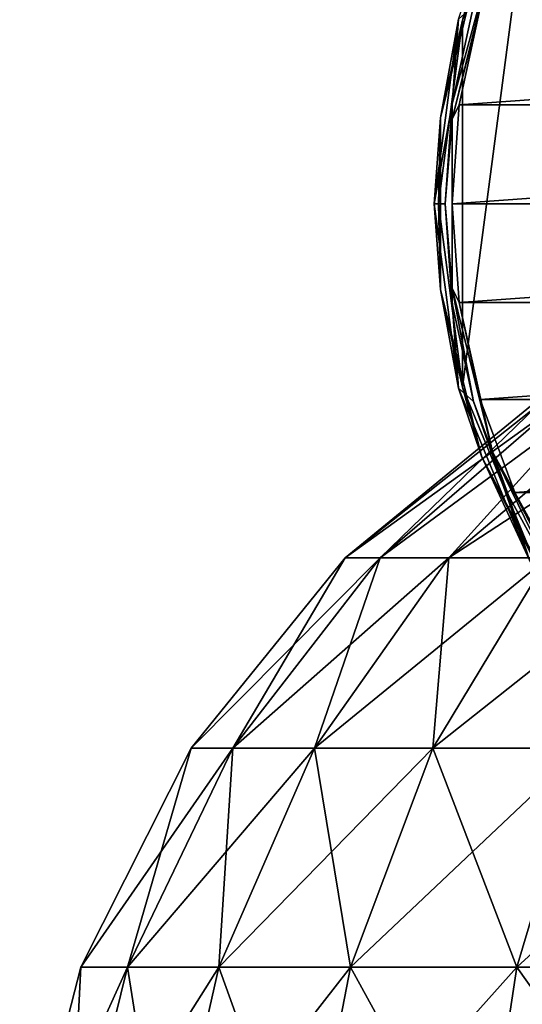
# Model space of a CAD drawing. Header units: millimetres. Extents: x -79 to 79, y -103 to 109.
# Tile 3 of 10: x -79 to -44, y 3 to 72. Entities that reach past the tile are written whole.
import ezdxf

# ---------------------------------------------------------------- set-up
doc = ezdxf.new("R2010")
doc.units = ezdxf.units.MM
doc.header["$LTSCALE"] = 65.185185
for name, color, linetype in [('15', 7, 'CONTINUOUS'), ('20', 7, 'CONTINUOUS'), ('21', 7, 'CONTINUOUS'), ('22', 7, 'CONTINUOUS'), ('24', 7, 'CONTINUOUS'), ('26', 7, 'CONTINUOUS')]:
    doc.layers.add(name, color=color, linetype=linetype)

msp = doc.modelspace()

# ---------------------------------------------------------------- linework, layer by layer
at = {"layer": '15', "color": 250, "linetype": 'Continuous', "true_color": 0x1c1c1c}
for points in [[(-42.611, 44.739, 37.873), (-41.305, 44.739, 31.872), (-55.983, 34.154, 38.116), (-42.611, 44.739, 37.873)], [(-55.983, 34.154, 38.116), (-41.305, 44.739, 31.872), (-53.536, 34.154, 26.605), (-55.983, 34.154, 38.116)], [(-43.049, 44.739, 44), (-42.611, 44.739, 37.873), (-55.983, 34.154, 38.116), (-43.049, 44.739, 44)], [(-42.611, 44.739, 50.127), (-43.049, 44.739, 44), (-55.983, 34.154, 49.884), (-42.611, 44.739, 50.127)], [(-55.983, 34.154, 49.884), (-43.049, 44.739, 44), (-55.983, 34.154, 38.116), (-55.983, 34.154, 49.884)], [(-53.536, 34.154, 61.395), (-42.611, 44.739, 50.127), (-55.983, 34.154, 49.884), (-53.536, 34.154, 61.395)], [(-41.305, 44.739, 31.872), (-39.159, 44.739, 26.117), (-53.536, 34.154, 26.605), (-41.305, 44.739, 31.872)], [(-53.536, 34.154, 26.605), (-39.159, 44.739, 26.117), (-48.749, 34.154, 15.854), (-53.536, 34.154, 26.605)], [(-41.305, 44.739, 56.128), (-42.611, 44.739, 50.127), (-53.536, 34.154, 61.395), (-41.305, 44.739, 56.128)], [(-39.159, 44.739, 61.883), (-41.305, 44.739, 56.128), (-53.536, 34.154, 61.395), (-39.159, 44.739, 61.883)], [(-48.749, 34.154, 72.146), (-39.159, 44.739, 61.883), (-53.536, 34.154, 61.395), (-48.749, 34.154, 72.146)], [(-39.159, 44.739, 26.117), (-36.215, 44.739, 20.726), (-48.749, 34.154, 15.854), (-39.159, 44.739, 26.117)], [(-36.215, 44.739, 20.726), (-32.534, 44.739, 15.809), (-48.749, 34.154, 15.854), (-36.215, 44.739, 20.726)], [(-48.749, 34.154, 15.854), (-32.534, 44.739, 15.809), (-41.832, 34.154, 6.334), (-48.749, 34.154, 15.854)], [(-36.215, 44.739, 67.274), (-39.159, 44.739, 61.883), (-48.749, 34.154, 72.146), (-36.215, 44.739, 67.274)], [(-41.832, 34.154, 81.666), (-36.215, 44.739, 67.274), (-48.749, 34.154, 72.146), (-41.832, 34.154, 81.666)], [(-66.74, 20.858, 36.985), (-53.536, 34.154, 26.605), (-63.824, 20.858, 23.262), (-66.74, 20.858, 36.985)], [(-66.74, 20.858, 51.015), (-55.983, 34.154, 38.116), (-66.74, 20.858, 36.985), (-66.74, 20.858, 51.015)], [(-55.983, 34.154, 38.116), (-53.536, 34.154, 26.605), (-66.74, 20.858, 36.985), (-55.983, 34.154, 38.116)], [(-63.824, 20.858, 64.738), (-55.983, 34.154, 49.884), (-66.74, 20.858, 51.015), (-63.824, 20.858, 64.738)], [(-55.983, 34.154, 49.884), (-55.983, 34.154, 38.116), (-66.74, 20.858, 51.015), (-55.983, 34.154, 49.884)], [(-63.824, 20.858, 23.262), (-48.749, 34.154, 15.854), (-58.117, 20.858, 10.446), (-63.824, 20.858, 23.262)], [(-53.536, 34.154, 26.605), (-48.749, 34.154, 15.854), (-63.824, 20.858, 23.262), (-53.536, 34.154, 26.605)], [(-53.536, 34.154, 61.395), (-55.983, 34.154, 49.884), (-63.824, 20.858, 64.738), (-53.536, 34.154, 61.395)], [(-58.117, 20.858, 77.554), (-53.536, 34.154, 61.395), (-63.824, 20.858, 64.738), (-58.117, 20.858, 77.554)], [(-58.117, 20.858, 10.446), (-41.832, 34.154, 6.334), (-49.871, 20.858, -0.904), (-58.117, 20.858, 10.446)], [(-48.749, 34.154, 15.854), (-41.832, 34.154, 6.334), (-58.117, 20.858, 10.446), (-48.749, 34.154, 15.854)], [(-48.749, 34.154, 72.146), (-53.536, 34.154, 61.395), (-58.117, 20.858, 77.554), (-48.749, 34.154, 72.146)], [(-49.871, 20.858, 88.904), (-48.749, 34.154, 72.146), (-58.117, 20.858, 77.554), (-49.871, 20.858, 88.904)], [(-41.832, 34.154, 81.666), (-48.749, 34.154, 72.146), (-49.871, 20.858, 88.904), (-41.832, 34.154, 81.666)], [(-39.445, 20.858, 98.292), (-41.832, 34.154, 81.666), (-49.871, 20.858, 88.904), (-39.445, 20.858, 98.292)], [(-49.871, 20.858, -0.904), (-33.087, 34.154, -1.54), (-39.445, 20.858, -10.292), (-49.871, 20.858, -0.904)], [(-41.832, 34.154, 6.334), (-33.087, 34.154, -1.54), (-49.871, 20.858, -0.904), (-41.832, 34.154, 6.334)], [(-71.181, 5.563, 67.128), (-66.74, 20.858, 51.015), (-74.435, 5.563, 51.823), (-71.181, 5.563, 67.128)], [(-66.74, 20.858, 36.985), (-63.824, 20.858, 23.262), (-74.435, 5.563, 36.177), (-66.74, 20.858, 36.985)], [(-74.435, 5.563, 51.823), (-66.74, 20.858, 36.985), (-74.435, 5.563, 36.177), (-74.435, 5.563, 51.823)], [(-74.435, 5.563, 36.177), (-63.824, 20.858, 23.262), (-71.181, 5.563, 20.872), (-74.435, 5.563, 36.177)], [(-66.74, 20.858, 51.015), (-66.74, 20.858, 36.985), (-74.435, 5.563, 51.823), (-66.74, 20.858, 51.015)], [(-63.824, 20.858, 23.262), (-58.117, 20.858, 10.446), (-71.181, 5.563, 20.872), (-63.824, 20.858, 23.262)], [(-71.181, 5.563, 20.872), (-58.117, 20.858, 10.446), (-64.817, 5.563, 6.578), (-71.181, 5.563, 20.872)], [(-63.824, 20.858, 64.738), (-66.74, 20.858, 51.015), (-71.181, 5.563, 67.128), (-63.824, 20.858, 64.738)], [(-64.817, 5.563, 81.422), (-63.824, 20.858, 64.738), (-71.181, 5.563, 67.128), (-64.817, 5.563, 81.422)], [(-58.117, 20.858, 10.446), (-49.871, 20.858, -0.904), (-64.817, 5.563, 6.578), (-58.117, 20.858, 10.446)], [(-64.817, 5.563, 6.578), (-49.871, 20.858, -0.904), (-55.62, 5.563, -6.081), (-64.817, 5.563, 6.578)], [(-58.117, 20.858, 77.554), (-63.824, 20.858, 64.738), (-64.817, 5.563, 81.422), (-58.117, 20.858, 77.554)], [(-55.62, 5.563, 94.081), (-58.117, 20.858, 77.554), (-64.817, 5.563, 81.422), (-55.62, 5.563, 94.081)], [(-49.871, 20.858, 88.904), (-58.117, 20.858, 77.554), (-55.62, 5.563, 94.081), (-49.871, 20.858, 88.904)], [(-49.871, 20.858, -0.904), (-39.445, 20.858, -10.292), (-55.62, 5.563, -6.081), (-49.871, 20.858, -0.904)], [(-43.993, 5.563, 104.551), (-49.871, 20.858, 88.904), (-55.62, 5.563, 94.081), (-43.993, 5.563, 104.551)], [(-55.62, 5.563, -6.081), (-39.445, 20.858, -10.292), (-43.993, 5.563, -16.551), (-55.62, 5.563, -6.081)], [(-39.445, 20.858, 98.292), (-49.871, 20.858, 88.904), (-43.993, 5.563, 104.551), (-39.445, 20.858, 98.292)], [(-39.445, 20.858, -10.292), (-27.295, 20.858, -17.306), (-43.993, 5.563, -16.551), (-39.445, 20.858, -10.292)], [(-30.442, 5.563, 112.374), (-39.445, 20.858, 98.292), (-43.993, 5.563, 104.551), (-30.442, 5.563, 112.374)], [(-43.993, 5.563, -16.551), (-27.295, 20.858, -17.306), (-30.442, 5.563, -24.374), (-43.993, 5.563, -16.551)], [(-75.272, -11.029, 68.457), (-74.435, 5.563, 51.823), (-78.712, -11.029, 52.273), (-75.272, -11.029, 68.457)], [(-74.435, 5.563, 36.177), (-71.181, 5.563, 20.872), (-78.712, -11.029, 35.727), (-74.435, 5.563, 36.177)], [(-78.712, -11.029, 52.273), (-74.435, 5.563, 36.177), (-78.712, -11.029, 35.727), (-78.712, -11.029, 52.273)], [(-78.712, -11.029, 35.727), (-71.181, 5.563, 20.872), (-75.272, -11.029, 19.543), (-78.712, -11.029, 35.727)], [(-74.435, 5.563, 51.823), (-74.435, 5.563, 36.177), (-78.712, -11.029, 52.273), (-74.435, 5.563, 51.823)], [(-71.181, 5.563, 20.872), (-64.817, 5.563, 6.578), (-75.272, -11.029, 19.543), (-71.181, 5.563, 20.872)], [(-75.272, -11.029, 19.543), (-64.817, 5.563, 6.578), (-68.542, -11.029, 4.427), (-75.272, -11.029, 19.543)], [(-71.181, 5.563, 67.128), (-74.435, 5.563, 51.823), (-75.272, -11.029, 68.457), (-71.181, 5.563, 67.128)], [(-68.542, -11.029, 83.573), (-71.181, 5.563, 67.128), (-75.272, -11.029, 68.457), (-68.542, -11.029, 83.573)], [(-64.817, 5.563, 81.422), (-71.181, 5.563, 67.128), (-68.542, -11.029, 83.573), (-64.817, 5.563, 81.422)], [(-64.817, 5.563, 6.578), (-55.62, 5.563, -6.081), (-68.542, -11.029, 4.427), (-64.817, 5.563, 6.578)], [(-68.542, -11.029, 4.427), (-55.62, 5.563, -6.081), (-58.816, -11.029, -8.959), (-68.542, -11.029, 4.427)], [(-58.816, -11.029, 96.959), (-64.817, 5.563, 81.422), (-68.542, -11.029, 83.573), (-58.816, -11.029, 96.959)], [(-55.62, 5.563, 94.081), (-64.817, 5.563, 81.422), (-58.816, -11.029, 96.959), (-55.62, 5.563, 94.081)], [(-55.62, 5.563, -6.081), (-43.993, 5.563, -16.551), (-58.816, -11.029, -8.959), (-55.62, 5.563, -6.081)], [(-58.816, -11.029, -8.959), (-43.993, 5.563, -16.551), (-46.52, -11.029, -20.03), (-58.816, -11.029, -8.959)], [(-46.52, -11.029, 108.03), (-55.62, 5.563, 94.081), (-58.816, -11.029, 96.959), (-46.52, -11.029, 108.03)], [(-43.993, 5.563, 104.551), (-55.62, 5.563, 94.081), (-46.52, -11.029, 108.03), (-43.993, 5.563, 104.551)], [(-46.52, -11.029, -20.03), (-30.442, 5.563, -24.374), (-32.191, -11.029, -28.303), (-46.52, -11.029, -20.03)], [(-43.993, 5.563, -16.551), (-30.442, 5.563, -24.374), (-46.52, -11.029, -20.03), (-43.993, 5.563, -16.551)], [(-32.191, -11.029, 116.303), (-43.993, 5.563, 104.551), (-46.52, -11.029, 108.03), (-32.191, -11.029, 116.303)], [(-30.442, 5.563, 112.374), (-43.993, 5.563, 104.551), (-32.191, -11.029, 116.303), (-30.442, 5.563, 112.374)]]:
    msp.add_3dface(points, dxfattribs=at)
at = {"layer": '20', "color": 24, "linetype": 'Continuous', "true_color": 0x8c2424}
for points in [[(-46.548, 72.538, -72), (-48.019, 65.774, -72), (46.548, 72.538, -72), (-46.548, 72.538, -72)], [(46.548, 72.538, -72), (-48.019, 65.774, -72), (48.019, 65.774, -72), (46.548, 72.538, -72)], [(-48.019, 65.774, -72), (-48.513, 58.87, -72), (48.019, 65.774, -72), (-48.019, 65.774, -72)], [(48.019, 65.774, -72), (-48.513, 58.87, -72), (48.513, 58.87, -72), (48.019, 65.774, -72)], [(-48.513, 58.87, -72), (-48.019, 51.966, -72), (48.513, 58.87, -72), (-48.513, 58.87, -72)], [(48.513, 58.87, -72), (-48.019, 51.966, -72), (48.019, 51.966, -72), (48.513, 58.87, -72)], [(-48.019, 51.966, -72), (-46.548, 45.203, -72), (48.019, 51.966, -72), (-48.019, 51.966, -72)], [(48.019, 51.966, -72), (-46.548, 45.203, -72), (46.548, 45.203, -72), (48.019, 51.966, -72)], [(-46.548, 45.203, -72), (-44.129, 38.717, -72), (46.548, 45.203, -72), (-46.548, 45.203, -72)], [(46.548, 45.203, -72), (-44.129, 38.717, -72), (44.129, 38.717, -72), (46.548, 45.203, -72)], [(-44.129, 38.717, -72), (-40.812, 32.642, -72), (44.129, 38.717, -72), (-44.129, 38.717, -72)]]:
    msp.add_3dface(points, dxfattribs=at)
at = {"layer": '21', "color": 24, "linetype": 'Continuous', "true_color": 0x8c2424}
for points in [[(-47.792, 71.676, -102), (-42.849, 83.609, -102), (-47.792, 46.065, -102), (-47.792, 71.676, -102)], [(-47.792, 46.065, -102), (-42.849, 83.609, -102), (-42.849, 34.131, -102), (-47.792, 46.065, -102)], [(-49.478, 58.87, -102), (-47.792, 71.676, -102), (-47.792, 46.065, -102), (-49.478, 58.87, -102)]]:
    msp.add_3dface(points, dxfattribs=at)
at = {"layer": '22', "color": 24, "linetype": 'Continuous', "true_color": 0x8c2424}
for points in [[(-48.514, 65.846, -72.487), (-47.027, 72.679, -72.487), (-48.081, 71.754, -101.692), (-48.514, 65.846, -72.487)], [(-49.778, 58.87, -101.692), (-48.514, 65.846, -72.487), (-48.081, 71.754, -101.692), (-49.778, 58.87, -101.692)], [(-49.013, 58.87, -72.487), (-48.514, 65.846, -72.487), (-49.778, 58.87, -101.692), (-49.013, 58.87, -72.487)], [(-48.081, 45.987, -101.692), (-49.013, 58.87, -72.487), (-49.778, 58.87, -101.692), (-48.081, 45.987, -101.692)], [(-48.514, 51.895, -72.487), (-49.013, 58.87, -72.487), (-48.081, 45.987, -101.692), (-48.514, 51.895, -72.487)], [(-47.027, 45.062, -72.487), (-48.514, 51.895, -72.487), (-48.081, 45.987, -101.692), (-47.027, 45.062, -72.487)], [(-43.109, 33.982, -101.692), (-47.027, 45.062, -72.487), (-48.081, 45.987, -101.692), (-43.109, 33.982, -101.692)], [(-44.584, 38.51, -72.487), (-47.027, 45.062, -72.487), (-43.109, 33.982, -101.692), (-44.584, 38.51, -72.487)], [(-41.232, 32.372, -72.487), (-44.584, 38.51, -72.487), (-43.109, 33.982, -101.692), (-41.232, 32.372, -72.487)]]:
    msp.add_3dface(points, dxfattribs=at)
at = {"layer": '24', "color": 24, "linetype": 'Continuous', "true_color": 0x8c2424}
for points in [[(-47.027, 72.679, -72.487), (-48.514, 65.846, -72.487), (-45.687, 76.197, -72.142), (-47.027, 72.679, -72.487)], [(-48.514, 65.846, -72.487), (-48.506, 64.76, -72.142), (-45.687, 76.197, -72.142), (-48.514, 65.846, -72.487)], [(-48.506, 64.76, -72.142), (-46.548, 72.538, -72), (-45.687, 76.197, -72.142), (-48.506, 64.76, -72.142)], [(-48.019, 65.774, -72), (-46.548, 72.538, -72), (-48.506, 64.76, -72.142), (-48.019, 65.774, -72)], [(-48.514, 65.846, -72.487), (-49.013, 58.87, -72.487), (-48.506, 64.76, -72.142), (-48.514, 65.846, -72.487)], [(-48.513, 58.87, -72), (-48.019, 65.774, -72), (-48.506, 64.76, -72.142), (-48.513, 58.87, -72)], [(-49.013, 58.87, -72.487), (-48.506, 52.981, -72.142), (-48.506, 64.76, -72.142), (-49.013, 58.87, -72.487)], [(-48.506, 52.981, -72.142), (-48.513, 58.87, -72), (-48.506, 64.76, -72.142), (-48.506, 52.981, -72.142)], [(-49.013, 58.87, -72.487), (-48.514, 51.895, -72.487), (-48.506, 52.981, -72.142), (-49.013, 58.87, -72.487)], [(-48.019, 51.966, -72), (-48.513, 58.87, -72), (-48.506, 52.981, -72.142), (-48.019, 51.966, -72)], [(-48.514, 51.895, -72.487), (-47.027, 45.062, -72.487), (-48.506, 52.981, -72.142), (-48.514, 51.895, -72.487)], [(-45.687, 41.544, -72.142), (-48.019, 51.966, -72), (-48.506, 52.981, -72.142), (-45.687, 41.544, -72.142)], [(-47.027, 45.062, -72.487), (-45.687, 41.544, -72.142), (-48.506, 52.981, -72.142), (-47.027, 45.062, -72.487)], [(-46.548, 45.203, -72), (-48.019, 51.966, -72), (-45.687, 41.544, -72.142), (-46.548, 45.203, -72)], [(-47.027, 45.062, -72.487), (-44.584, 38.51, -72.487), (-45.687, 41.544, -72.142), (-47.027, 45.062, -72.487)], [(-44.129, 38.717, -72), (-46.548, 45.203, -72), (-45.687, 41.544, -72.142), (-44.129, 38.717, -72)], [(-40.212, 31.114, -72.142), (-44.129, 38.717, -72), (-45.687, 41.544, -72.142), (-40.212, 31.114, -72.142)], [(-44.584, 38.51, -72.487), (-41.232, 32.372, -72.487), (-45.687, 41.544, -72.142), (-44.584, 38.51, -72.487)], [(-41.232, 32.372, -72.487), (-40.212, 31.114, -72.142), (-45.687, 41.544, -72.142), (-41.232, 32.372, -72.487)], [(-40.812, 32.642, -72), (-44.129, 38.717, -72), (-40.212, 31.114, -72.142), (-40.812, 32.642, -72)]]:
    msp.add_3dface(points, dxfattribs=at)
at = {"layer": '26', "color": 24, "linetype": 'Continuous', "true_color": 0x8c2424}
for points in [[(-42.849, 83.609, -102), (-47.792, 71.676, -102), (-46.463, 76.492, -101.909), (-42.849, 83.609, -102)], [(-47.792, 71.676, -102), (-49.33, 64.86, -101.909), (-46.463, 76.492, -101.909), (-47.792, 71.676, -102)], [(-49.33, 64.86, -101.909), (-48.081, 71.754, -101.692), (-46.463, 76.492, -101.909), (-49.33, 64.86, -101.909)], [(-49.778, 58.87, -101.692), (-48.081, 71.754, -101.692), (-49.33, 64.86, -101.909), (-49.778, 58.87, -101.692)], [(-47.792, 71.676, -102), (-49.478, 58.87, -102), (-49.33, 64.86, -101.909), (-47.792, 71.676, -102)], [(-49.33, 52.881, -101.909), (-49.778, 58.87, -101.692), (-49.33, 64.86, -101.909), (-49.33, 52.881, -101.909)], [(-49.478, 58.87, -102), (-49.33, 52.881, -101.909), (-49.33, 64.86, -101.909), (-49.478, 58.87, -102)], [(-48.081, 45.987, -101.692), (-49.778, 58.87, -101.692), (-49.33, 52.881, -101.909), (-48.081, 45.987, -101.692)], [(-49.478, 58.87, -102), (-47.792, 46.065, -102), (-49.33, 52.881, -101.909), (-49.478, 58.87, -102)], [(-47.792, 46.065, -102), (-46.463, 41.249, -101.909), (-49.33, 52.881, -101.909), (-47.792, 46.065, -102)], [(-46.463, 41.249, -101.909), (-48.081, 45.987, -101.692), (-49.33, 52.881, -101.909), (-46.463, 41.249, -101.909)], [(-47.792, 46.065, -102), (-42.849, 34.131, -102), (-46.463, 41.249, -101.909), (-47.792, 46.065, -102)], [(-43.109, 33.982, -101.692), (-48.081, 45.987, -101.692), (-46.463, 41.249, -101.909), (-43.109, 33.982, -101.692)], [(-42.849, 34.131, -102), (-40.896, 30.642, -101.909), (-46.463, 41.249, -101.909), (-42.849, 34.131, -102)], [(-40.896, 30.642, -101.909), (-43.109, 33.982, -101.692), (-46.463, 41.249, -101.909), (-40.896, 30.642, -101.909)]]:
    msp.add_3dface(points, dxfattribs=at)

doc.saveas('drawing.dxf')
